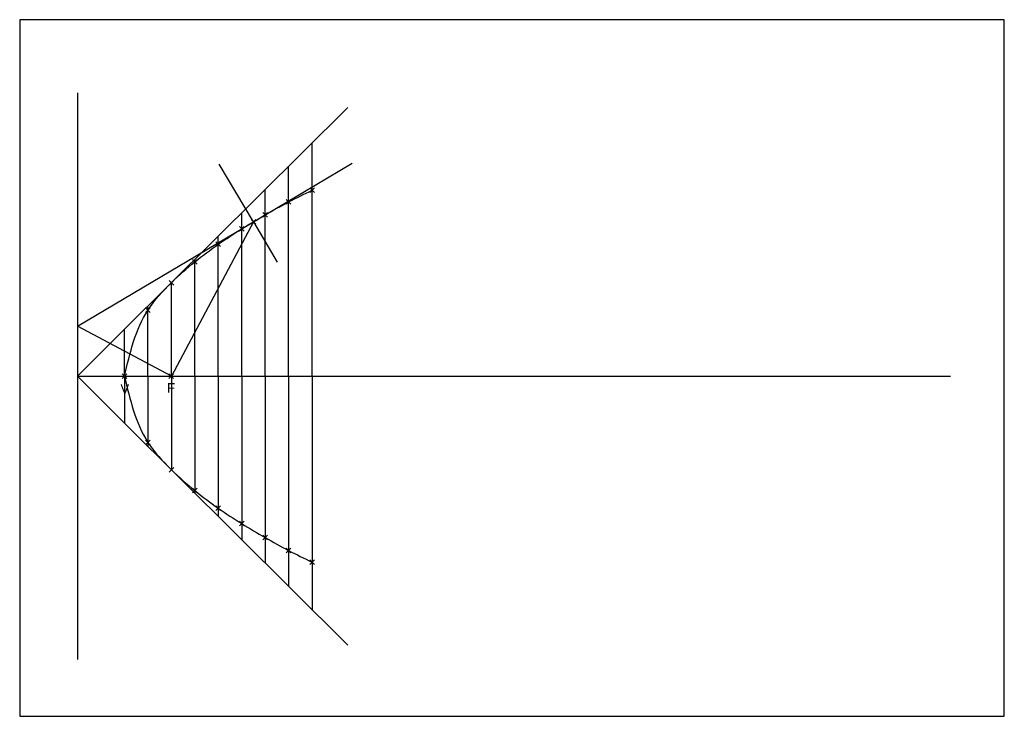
# Model space of a CAD drawing. Header units: millimetres. Extents: x 0 to 420, y 0 to 297.
import ezdxf

# ---------------------------------------------------------------- set-up
doc = ezdxf.new("R2010")
doc.units = ezdxf.units.MM
doc.header["$MEASUREMENT"] = 0
doc.header["$PDMODE"] = 3
doc.styles.get("Standard").update_dxf_attribs({"font": 'arial.ttf'})

msp = doc.modelspace()

# ---------------------------------------------------------------- linework, layer by layer
for p, q in [((24.59, 265.8), (24.59, 24.17)), ((44.72, 164.99), (139.95, 259.62)), ((124.72, 144.99), (124.72, 244.48)), ((114.72, 144.99), (114.72, 234.55)), ((104.72, 144.99), (104.72, 224.61)), ((94.72, 144.99), (94.72, 214.67)), ((99.67, 210.82), (64.72, 144.99)), ((84.72, 144.99), (84.72, 204.74)), ((74.72, 144.99), (74.72, 194.8)), ((64.72, 144.99), (64.72, 184.86)), ((54.72, 144.99), (54.72, 174.93)), ((64.72, 144.99), (24.59, 166.3)), ((24.59, 144.99), (44.72, 164.99)), ((44.72, 144.99), (44.72, 164.99)), ((24.59, 144.99), (397.06, 144.99)), ((24.59, 144.99), (44.72, 124.99)), ((44.72, 144.99), (44.72, 124.99)), ((54.72, 144.99), (54.72, 115.05)), ((64.72, 144.99), (64.72, 105.12)), ((74.72, 144.99), (74.72, 95.18)), ((84.72, 144.99), (84.72, 85.24)), ((94.72, 144.99), (94.72, 75.31)), ((104.72, 144.99), (104.72, 65.37)), ((114.72, 144.99), (114.72, 55.43)), ((124.72, 144.99), (124.72, 45.5)), ((44.72, 124.99), (139.95, 30.36))]:
    msp.add_line(p, q)
at = {"color": 30, "true_color": 0xf8991e}
for q in [(85.13, 235.35), (109.88, 193.62)]:
    msp.add_line((99.67, 210.82), q, dxfattribs=at)
at = {"color": 215, "true_color": 0xa953a0}
for p, q in [((99.67, 210.82), (141.81, 235.81)), ((24.59, 166.3), (99.67, 210.82))]:
    msp.add_line(p, q, dxfattribs=at)
msp.add_lwpolyline([(0, 0), (420, 0), (420, 297), (0, 297)], close=True)
at = {"color": 152, "true_color": 0x2776bb}
for points in [[(44.72, 144.99), (54.72, 173.21), (64.72, 184.86), (74.72, 193.76), (84.72, 201.24), (94.72, 207.82), (104.72, 213.76), (114.72, 219.29), (124.72, 224.26)], [(44.72, 144.99), (54.72, 116.77), (64.72, 105.12), (74.72, 96.22), (84.72, 88.73), (94.72, 82.15), (104.72, 76.22), (114.72, 70.69), (124.72, 65.72)]]:
    msp.add_spline(points, degree=3, dxfattribs=at)
for p in [(124.72, 224.26), (114.72, 219.29), (104.72, 213.76), (99.67, 210.82), (94.72, 207.82), (84.72, 201.24), (74.72, 193.76), (64.72, 184.86), (54.72, 173.21), (44.72, 144.99), (64.59, 144.99), (54.72, 116.77), (64.72, 105.12), (74.72, 96.22), (84.72, 88.73), (94.72, 82.15), (104.72, 76.22), (114.72, 70.69), (124.72, 65.72)]:
    msp.add_point(p)

# ---------------------------------------------------------------- texts
for s, p in [('V', (42.98, 137.54)), ('F', (62.86, 138.05))]:
    msp.add_text(s, height=4).set_placement(p)

doc.saveas('drawing.dxf')
